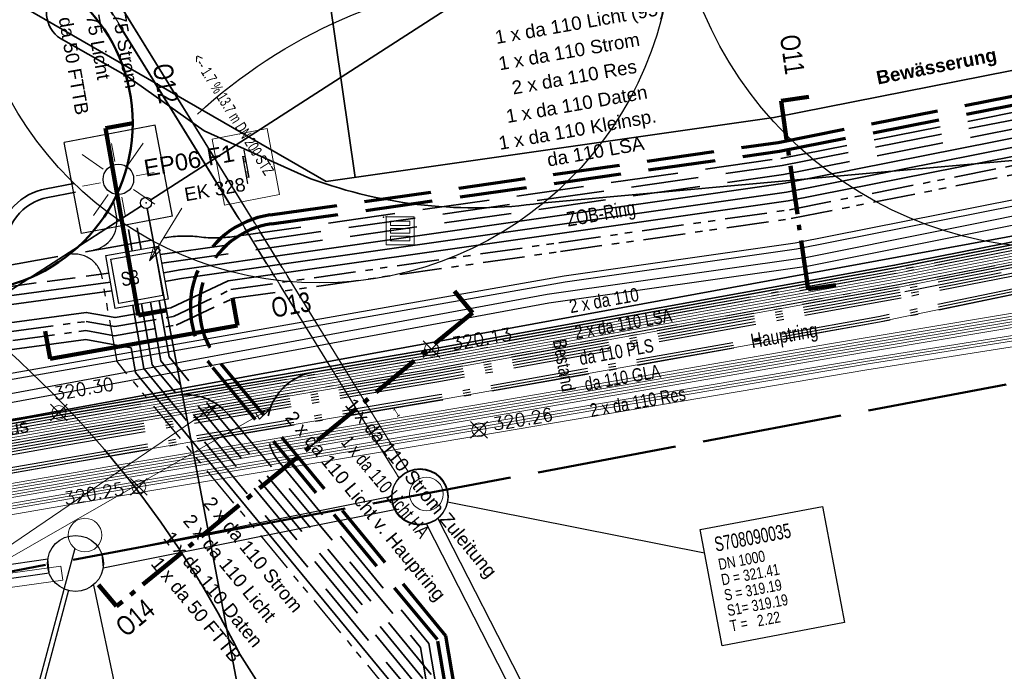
# Model space of a CAD drawing. Extents: x 3503752 to 3504470, y 5375172 to 5375556.
# Tile 25 of 77: x 3504264 to 3504282, y 5375390 to 5375402. Entities that reach past the tile are written whole.
import ezdxf

# ---------------------------------------------------------------- set-up
doc = ezdxf.new("R2010")
doc.units = 0
doc.header["$MEASUREMENT"] = 0
for name, pattern in [('1', [1.4, 0.5, -0.2, 0.5, -0.2]), ('139', [80, 25, -5, 5, -5, 5, -5, 25, -5]), ('2', [3.4, 1.2, -0.5, 1.2, -0.5]), ('202', [2.64, 1.75, -0.38, 0.13, -0.38]), ('211', [5, 3.75, -1.25]), ('237', [1.5, 0.75, -0.18, 0.13, -0.13, 0.13, -0.18]), ('239', [2.09, 0.75, -0.18, 0.75, -0.18, 0.05, -0.18]), ('38', [5.5, 4, -0.5, 0.5, -0.5]), ('4', [6, 2.5, -0.5, 2.5, -0.5]), ('97', [1.31251, 0.87501, -0.1875, 0.0625, -0.1875])]:
    doc.linetypes.add(name, pattern=pattern)
for name, color, linetype in [('$_LISY_$_TMP', 7, 'Continuous'), ('1WB_LICHT_KSR', 7, 'Continuous'), ('4WB_BESTAND_1_BA', 7, 'Continuous'), ('4WB_DB-KANAL', 7, 'Continuous'), ('4WB_G_LEITUNG', 7, 'Continuous'), ('4WB_KANALDECKEL', 7, 'Continuous'), ('4WB_WV_LEITUNG', 7, 'Continuous'), ('4WP_KANCAD', 7, 'Continuous'), ('68_BL_STREINLAUF', 7, 'Continuous'), ('_4WP_ALLGEMEIN', 7, 'Continuous'), ('_4WP_DB_KAB_ABBR', 7, 'Continuous'), ('_4WP_KANCAD', 7, 'Continuous'), ('_4WP_KANCAD-T', 7, 'Continuous'), ('_4WP_LICHT-KSR', 7, 'Continuous'), ('_4WP_LICHT-LAMPE', 7, 'Continuous'), ('_4WP_NEUEGRENZE', 7, 'Continuous'), ('_4WP_SCHNITTF_HR', 7, 'Continuous'), ('_4WP_STADT_BEW_S', 7, 'Continuous'), ('_4WP_STADT_DATEN', 7, 'Continuous'), ('_4WP_STADT_FTT3', 7, 'Continuous'), ('_4WP_STADT_KLEIN', 7, 'Continuous'), ('_4WP_STADT_LSA', 7, 'Continuous'), ('_4WP_STADT_RESER', 7, 'Continuous'), ('_4WP_STADT_SCHAS', 7, 'Continuous'), ('_4WP_STADT_STROM', 7, 'Continuous'), ('_4WP_SWT-STROM', 7, 'Continuous'), ('BHM_BAUM_BESTA', 7, 'Continuous'), ('BHM_BAUM_NEU', 7, 'Continuous'), ('K_FLURSTUECKE', 7, 'Continuous'), ('K_GRENZEN', 7, 'Continuous'), ('PUNKTHOEHENATTDEF', 7, 'Continuous'), ('PUNKTNUMMERNATTDEF', 7, 'Continuous'), ('PUNKTSPEZIFIKATION', 7, 'Continuous'), ('V_FAHRBAHNRAND', 7, 'Continuous'), ('V_SAB', 7, 'Continuous'), ('V_WEGRAND', 7, 'Continuous'), ('X_BE_STELE', 7, 'Continuous')]:
    doc.layers.add(name, color=color, linetype=linetype)
doc.styles.add('11', font='TXT', dxfattribs={"width": 0.8, "height": 0.25})
doc.styles.add('112', font='TXT', dxfattribs={"width": 0.7, "height": 0.2})
doc.styles.add('114', font='TXT', dxfattribs={"width": 0.7, "height": 0.26})
doc.styles.add('115', font='TXT', dxfattribs={"width": 0.8, "height": 0.2})
doc.styles.add('119', font='TXT', dxfattribs={"width": 0.6, "height": 0.16})
doc.styles.add('121', font='ARIAL.TTF', dxfattribs={"height": 0.24})
doc.styles.add('179', font='ARIAL.TTF', dxfattribs={"height": 0.24})
doc.styles.add('313', font='ROMANS', dxfattribs={"height": 0.23})
doc.styles.add('315', font='TXT', dxfattribs={"width": 0.8, "height": 0.24})
doc.styles.add('328', font='ARIAL.TTF', dxfattribs={"height": 0.24})
doc.styles.add('351', font='TXT', dxfattribs={"width": 0.8, "height": 0.26})
doc.styles.add('387', font='ARIAL.TTF', dxfattribs={"height": 0.24})
doc.styles.add('391', font='TXT', dxfattribs={"width": 0.8, "height": 0.24})
doc.styles.add('399', font='ARIAL.TTF', dxfattribs={"height": 0.3})
doc.styles.add('404', font='ARIAL.TTF', dxfattribs={"height": 0.24})
doc.styles.add('407', font='TXT', dxfattribs={"width": 0.8, "height": 0.35})
doc.styles.add('412', font='ARIAL.TTF', dxfattribs={"height": 0.24})
doc.styles.add('416', font='ARIAL.TTF', dxfattribs={"height": 0.24})
doc.styles.add('525', font='ARIAL.TTF', dxfattribs={"height": 0.24})
doc.styles.add('532', font='ARIAL.TTF', dxfattribs={"width": 0.8, "height": 0.24})
doc.styles.add('536', font='ARIALBD.TTF', dxfattribs={"height": 0.24})

# ---------------------------------------------------------------- blocks, each defined once
blk = doc.blocks.new('BAUM_BESTAND')
at = {"color": 250, "linetype": 'Continuous', "lineweight": 25}
blk.add_circle((0, 0), 3, dxfattribs=at)
at = {"color": 250, "linetype": 'Continuous', "lineweight": 13}
blk.add_circle((0, 0), 0.15, dxfattribs=at)
blk = doc.blocks.new('LEITSYSTEM_BRAUN')
at = {"color": 251, "linetype": 'Continuous', "lineweight": 13}
for points in [[(-0.6, 0.5), (0.6, 0.5), (0.6, -0.5), (-0.6, -0.5), (-0.6, 0.5)], [(-0.3, 0.025), (0.2, 0.025), (0.2, 0.02), (-0.3, 0.02), (-0.3, 0.025)], [(-0.19, 0.02), (0.19, 0.02), (0.19, -0.02), (-0.19, -0.02), (-0.19, 0.02)], [(-0.19, 0.02), (-0.19, -0.02), (-0.09, -0.02), (-0.09, 0.02), (-0.19, 0.02)], [(-0.095, 0.015), (-0.185, 0.015), (-0.185, -0.015), (-0.095, -0.015), (-0.095, 0.015)], [(0.09, 0.02), (0.09, -0.02), (0.19, -0.02), (0.19, 0.02), (0.09, 0.02)], [(0.185, 0.015), (0.095, 0.015), (0.095, -0.015), (0.185, -0.015), (0.185, 0.015)], [(-0.2, -0.02), (0.3, -0.02), (0.3, -0.025), (-0.2, -0.025), (-0.2, -0.02)]]:
    blk.add_lwpolyline(points, dxfattribs=at)
blk = doc.blocks.new('STAND_VOTEX20')
at = {"color": 7, "linetype": 'Continuous', "lineweight": 13}
for p, q in [((1, 1), (-1, -1)), ((1, -1), (-1, 1))]:
    blk.add_line(p, q, dxfattribs=at)
blk.add_circle((0, 0), 0.833, dxfattribs=at)
blk = doc.blocks.new('WP_LP-1020')
at = {"color": 7, "linetype": 'Continuous', "lineweight": 25}
for p, q in [((-0.8253, 0.8253), (0.8253, 0.8253)), ((-0.8253, -0.8253), (-0.8253, 0.8253)), ((0.8253, -0.8253), (0.8253, 0.8253)), ((-0.8253, -0.8253), (0.8253, -0.8253))]:
    blk.add_line(p, q, dxfattribs=at)
at = {"color": 1, "linetype": 'Continuous', "lineweight": 13}
for p, q in [((-0.554739, 0.55475), (-0.229777, 0.229788)), ((0, 0.324962), (0, 0.649924)), ((0, 0.649924), (0, 0.324962)), ((0.229777, 0.229788), (0.554739, 0.55475)), ((0.229777, 0.229788), (0.554739, 0.55475)), ((-0.324962, 0), (-0.649924, 0)), ((-0.324962, 0), (-0.649924, 0)), ((0.324962, 0), (0.649924, 0)), ((-0.229777, -0.229777), (-0.554739, -0.554739)), ((-0.229777, -0.229777), (-0.554739, -0.554739)), ((0, -0.324962), (0, -0.649924)), ((0, -0.324962), (0, -0.649924)), ((0.229777, -0.229777), (0.554739, -0.554739)), ((0.229777, -0.229777), (0.554739, -0.554739))]:
    blk.add_line(p, q, dxfattribs=at)
at = {"color": 7, "linetype": 'Continuous', "lineweight": 25}
blk.add_circle((0, 0), 0.272749, dxfattribs=at)
blk = doc.blocks.new('PUNKT')
blk.add_point((0, 0))
at = {"layer": 'PUNKTHOEHENATTDEF', "linetype": 'Continuous', "flags": 1}
blk.add_attdef('PUNKTHOEHE', (1, -0.5), '', height=0.8, dxfattribs=at)
at = {"layer": 'PUNKTNUMMERNATTDEF', "linetype": 'Continuous', "flags": 1}
blk.add_attdef('PUNKTNUMMER', (1, 0.5), '', height=0.8, dxfattribs=at)
at = {"layer": 'PUNKTSPEZIFIKATION', "linetype": 'Continuous', "flags": 1}
blk.add_attdef('PUNKTSPEZIFIKATION', (1, -1.5), '', height=0.8, dxfattribs=at)
blk = doc.blocks.new('809')
at = {"color": 7, "linetype": 'Continuous', "lineweight": 13}
for points in [[(0, 0), (0.5, 0), (0.5, -0.5), (0, -0.5), (0, 0)], [(0.075005, -0.075005), (0.425003, -0.075005), (0.425003, -0.154999), (0.075005, -0.154999), (0.075005, -0.075005)], [(0.075005, -0.290001), (0.075005, -0.209999), (0.425003, -0.209999), (0.425003, -0.290001), (0.075005, -0.290001)], [(0.075005, -0.425003), (0.425003, -0.425003), (0.425003, -0.345001), (0.075005, -0.345001), (0.075005, -0.425003)]]:
    blk.add_lwpolyline(points, dxfattribs=at)
blk = doc.blocks.new('ALG_00093')
at = {"color": 1, "linetype": 'Continuous', "lineweight": 13}
blk.add_lwpolyline([(0, 0), (0.3773, 0.09625), (0.3773, -0.09625), (0, 0)], dxfattribs=at)
blk = doc.blocks.new('10-VERMARKT')
at = {"color": 252, "linetype": 'Continuous', "lineweight": 25}
blk.add_circle((0, 0), 0.5, dxfattribs=at)

msp = doc.modelspace()

# ---------------------------------------------------------------- linework, layer by layer
at = {"layer": '1WB_LICHT_KSR', "color": 190, "linetype": 'Continuous', "lineweight": 35}
for points in [[(3504289.925, 5375399.287), (3504279.75, 5375397.277), (3504271.486, 5375395.777), (3504264.835, 5375394.647), (3504256.642, 5375393.197), (3504252.727, 5375392.627), (3504244.799, 5375391.987), (3504242.072, 5375391.907), (3504235.238, 5375391.507), (3504230.55, 5375390.907), (3504221.923, 5375389.277), (3504217.173, 5375388.547), (3504211.482, 5375387.747), (3504204.093, 5375386.637)], [(3504289.935, 5375399.238), (3504279.759, 5375397.228), (3504271.495, 5375395.728), (3504269.382, 5375395.369), (3504266.926, 5375394.951), (3504264.844, 5375394.598), (3504256.651, 5375393.148), (3504255.841, 5375393.03), (3504252.733, 5375392.577), (3504244.802, 5375391.937), (3504242.074, 5375391.857), (3504235.243, 5375391.457), (3504230.558, 5375390.858), (3504221.932, 5375389.228), (3504217.18, 5375388.497), (3504211.489, 5375387.698), (3504204.101, 5375386.588)]]:
    msp.add_lwpolyline(points, dxfattribs=at)
at = {"layer": '4WB_BESTAND_1_BA', "color": 250, "linetype": '202', "lineweight": 25}
for points in [[(3504289.945, 5375399.189), (3504279.77, 5375397.179), (3504271.502, 5375395.679), (3504264.853, 5375394.549), (3504256.66, 5375393.099), (3504255.848, 5375392.981), (3504252.739, 5375392.527), (3504244.805, 5375391.887), (3504242.076, 5375391.807), (3504235.248, 5375391.407), (3504230.566, 5375390.809), (3504221.941, 5375389.179), (3504217.187, 5375388.447), (3504211.496, 5375387.649), (3504204.109, 5375386.539)], [(3504289.955, 5375399.14), (3504279.78, 5375397.13), (3504271.51, 5375395.63), (3504264.862, 5375394.5), (3504256.669, 5375393.05), (3504255.855, 5375392.932), (3504252.745, 5375392.477), (3504244.808, 5375391.837), (3504242.078, 5375391.757), (3504235.253, 5375391.357), (3504230.574, 5375390.76), (3504221.95, 5375389.13), (3504217.194, 5375388.397), (3504211.503, 5375387.6), (3504204.117, 5375386.49)], [(3504290.005, 5375398.895), (3504279.83, 5375396.885), (3504271.55, 5375395.385), (3504264.907, 5375394.255), (3504256.714, 5375392.805), (3504255.89, 5375392.687), (3504252.775, 5375392.227), (3504244.823, 5375391.587), (3504242.088, 5375391.507), (3504235.278, 5375391.107), (3504230.614, 5375390.515), (3504221.995, 5375388.885), (3504217.229, 5375388.147), (3504211.538, 5375387.355), (3504204.157, 5375386.245)], [(3504290.015, 5375398.846), (3504279.84, 5375396.836), (3504271.558, 5375395.336), (3504264.916, 5375394.206), (3504256.723, 5375392.756), (3504255.897, 5375392.638), (3504252.781, 5375392.177), (3504244.826, 5375391.537), (3504242.09, 5375391.457), (3504235.283, 5375391.057), (3504230.622, 5375390.466), (3504222.004, 5375388.836), (3504217.236, 5375388.097), (3504211.545, 5375387.306), (3504204.165, 5375386.196)], [(3504204.149, 5375386.294), (3504211.531, 5375387.404), (3504217.222, 5375388.197), (3504221.986, 5375388.934), (3504230.606, 5375390.564), (3504235.273, 5375391.157), (3504242.086, 5375391.557), (3504244.82, 5375391.637), (3504252.769, 5375392.277), (3504255.883, 5375392.736), (3504256.705, 5375392.854), (3504264.898, 5375394.304), (3504271.542, 5375395.434), (3504279.82, 5375396.934), (3504289.391, 5375398.825)], [(3504289.42, 5375398.678), (3504279.85, 5375396.787), (3504271.566, 5375395.287), (3504264.925, 5375394.157), (3504256.732, 5375392.707), (3504255.904, 5375392.589), (3504252.787, 5375392.127), (3504244.829, 5375391.487), (3504242.092, 5375391.407), (3504235.288, 5375391.007), (3504230.63, 5375390.417), (3504222.013, 5375388.787), (3504217.243, 5375388.047), (3504211.552, 5375387.257), (3504204.173, 5375386.147)], [(3504290.035, 5375398.748), (3504279.86, 5375396.738), (3504271.574, 5375395.238), (3504264.934, 5375394.108), (3504256.741, 5375392.658), (3504255.911, 5375392.54), (3504252.793, 5375392.077), (3504244.832, 5375391.437), (3504242.094, 5375391.357), (3504235.293, 5375390.957), (3504230.638, 5375390.368), (3504222.022, 5375388.738), (3504217.25, 5375387.997), (3504211.559, 5375387.208), (3504204.181, 5375386.098)], [(3504290.045, 5375398.699), (3504279.87, 5375396.689), (3504271.582, 5375395.189), (3504264.943, 5375394.059), (3504256.75, 5375392.609), (3504255.918, 5375392.491), (3504252.799, 5375392.027), (3504244.835, 5375391.387), (3504242.096, 5375391.307), (3504235.298, 5375390.907), (3504230.646, 5375390.319), (3504222.031, 5375388.689), (3504217.257, 5375387.947), (3504211.566, 5375387.159), (3504204.189, 5375386.049)], [(3504289.991, 5375398.541), (3504279.465, 5375396.355), (3504271.621, 5375394.959), (3504266.14, 5375394.032), (3504264.977, 5375393.832), (3504256.781, 5375392.398), (3504255.438, 5375392.214), (3504252.81, 5375391.811), (3504250.356, 5375391.58), (3504246.963, 5375391.414), (3504244.84, 5375391.312), (3504242.098, 5375391.25), (3504240.148, 5375391.101), (3504235.324, 5375390.702), (3504230.603, 5375390.089), (3504222.042, 5375388.483), (3504221.738, 5375388.437), (3504217.291, 5375387.751), (3504211.545, 5375386.954), (3504203.624, 5375385.716)], [(3504290, 5375398.492), (3504279.474, 5375396.306), (3504271.63, 5375394.91), (3504266.148, 5375393.983), (3504264.986, 5375393.783), (3504256.79, 5375392.349), (3504255.446, 5375392.165), (3504252.816, 5375391.761), (3504250.36, 5375391.53), (3504246.965, 5375391.364), (3504244.842, 5375391.262), (3504242.1, 5375391.2), (3504240.152, 5375391.051), (3504235.329, 5375390.652), (3504230.611, 5375390.04), (3504222.051, 5375388.434), (3504217.298, 5375387.701), (3504211.553, 5375386.904), (3504203.631, 5375385.667)], [(3504290.009, 5375398.443), (3504279.483, 5375396.257), (3504271.639, 5375394.861), (3504266.156, 5375393.934), (3504264.995, 5375393.734), (3504256.799, 5375392.3), (3504255.454, 5375392.116), (3504252.822, 5375391.711), (3504250.364, 5375391.48), (3504246.967, 5375391.314), (3504244.844, 5375391.212), (3504242.102, 5375391.15), (3504240.156, 5375391.001), (3504235.334, 5375390.602), (3504230.619, 5375389.991), (3504222.06, 5375388.385), (3504221.753, 5375388.338), (3504217.305, 5375387.652), (3504211.56, 5375386.855), (3504203.637, 5375385.617)]]:
    msp.add_lwpolyline(points, dxfattribs=at)
at = {"layer": '4WB_BESTAND_1_BA', "color": 116, "linetype": 'Continuous', "lineweight": 13}
for points in [[(3504204.109, 5375386.54), (3504211.496, 5375387.65), (3504217.186, 5375388.446), (3504221.942, 5375389.18), (3504230.566, 5375390.81), (3504235.249, 5375391.407), (3504242.076, 5375391.807), (3504244.806, 5375391.887), (3504252.74, 5375392.526), (3504255.848, 5375392.982), (3504256.662, 5375393.1), (3504264.854, 5375394.55), (3504271.501, 5375395.679), (3504279.771, 5375397.179), (3504289.947, 5375399.189)], [(3504204.117, 5375386.491), (3504211.503, 5375387.601), (3504217.193, 5375388.396), (3504221.951, 5375389.131), (3504230.574, 5375390.761), (3504235.254, 5375391.357), (3504242.078, 5375391.757), (3504244.809, 5375391.837), (3504252.746, 5375392.476), (3504255.855, 5375392.933), (3504256.671, 5375393.051), (3504264.863, 5375394.501), (3504271.509, 5375395.63), (3504279.781, 5375397.13), (3504289.957, 5375399.14)], [(3504204.125, 5375386.442), (3504211.51, 5375387.552), (3504217.2, 5375388.346), (3504221.96, 5375389.082), (3504230.582, 5375390.712), (3504235.259, 5375391.307), (3504242.08, 5375391.707), (3504244.812, 5375391.787), (3504252.752, 5375392.426), (3504255.862, 5375392.884), (3504256.68, 5375393.002), (3504264.872, 5375394.452), (3504271.517, 5375395.581), (3504279.791, 5375397.081), (3504289.967, 5375399.091)], [(3504289.983, 5375398.993), (3504279.809, 5375396.983), (3504271.535, 5375395.483), (3504264.888, 5375394.352), (3504256.694, 5375392.902), (3504255.876, 5375392.784), (3504252.762, 5375392.328), (3504244.816, 5375391.687), (3504242.084, 5375391.607), (3504235.267, 5375391.207), (3504230.598, 5375390.612), (3504221.976, 5375388.982), (3504217.216, 5375388.248), (3504211.524, 5375387.452), (3504204.141, 5375386.342)], [(3504289.993, 5375398.944), (3504279.819, 5375396.934), (3504271.543, 5375395.434), (3504264.897, 5375394.303), (3504256.703, 5375392.853), (3504255.883, 5375392.735), (3504252.768, 5375392.278), (3504244.819, 5375391.637), (3504242.086, 5375391.557), (3504235.272, 5375391.157), (3504230.606, 5375390.563), (3504221.985, 5375388.933), (3504217.223, 5375388.198), (3504211.531, 5375387.403), (3504204.149, 5375386.293)], [(3504290.003, 5375398.895), (3504279.829, 5375396.885), (3504271.551, 5375395.385), (3504264.906, 5375394.254), (3504256.712, 5375392.804), (3504255.89, 5375392.686), (3504252.774, 5375392.228), (3504244.822, 5375391.587), (3504242.088, 5375391.507), (3504235.277, 5375391.107), (3504230.614, 5375390.514), (3504221.994, 5375388.884), (3504217.23, 5375388.148), (3504211.538, 5375387.354), (3504204.157, 5375386.244)], [(3504290.122, 5375397.129), (3504279.257, 5375395.409), (3504272.349, 5375394.238), (3504266.279, 5375393.218), (3504256.168, 5375391.468), (3504252.909, 5375390.948), (3504250.39, 5375390.678), (3504248.311, 5375390.229), (3504248.269, 5375390.425), (3504250.358, 5375390.876), (3504252.883, 5375391.146), (3504256.136, 5375391.666), (3504266.245, 5375393.416), (3504272.315, 5375394.436), (3504279.225, 5375395.607), (3504290.092, 5375397.327)]]:
    msp.add_lwpolyline(points, dxfattribs=at)
at = {"layer": '4WB_BESTAND_1_BA', "color": 251, "linetype": 'Continuous', "lineweight": 13}
for points in [[(3504289.965, 5375399.091), (3504279.79, 5375397.081), (3504271.518, 5375395.581), (3504264.871, 5375394.451), (3504256.678, 5375393.001), (3504255.862, 5375392.883), (3504252.751, 5375392.427), (3504244.811, 5375391.787), (3504242.08, 5375391.707), (3504235.258, 5375391.307), (3504230.582, 5375390.711), (3504221.959, 5375389.081), (3504217.201, 5375388.347), (3504211.51, 5375387.551), (3504204.125, 5375386.441)], [(3504289.975, 5375399.042), (3504279.8, 5375397.032), (3504271.526, 5375395.532), (3504264.88, 5375394.402), (3504256.687, 5375392.952), (3504255.869, 5375392.834), (3504252.757, 5375392.377), (3504244.814, 5375391.737), (3504242.082, 5375391.657), (3504235.263, 5375391.257), (3504230.59, 5375390.662), (3504221.968, 5375389.032), (3504217.208, 5375388.297), (3504211.517, 5375387.502), (3504204.133, 5375386.392)], [(3504204.141, 5375386.343), (3504211.524, 5375387.453), (3504217.215, 5375388.247), (3504221.977, 5375388.983), (3504230.598, 5375390.613), (3504235.268, 5375391.207), (3504242.084, 5375391.607), (3504244.817, 5375391.687), (3504252.763, 5375392.327), (3504255.876, 5375392.785), (3504256.696, 5375392.903), (3504264.889, 5375394.353), (3504271.534, 5375395.483), (3504279.81, 5375396.983), (3504289.985, 5375398.993)], [(3504290.107, 5375397.228), (3504279.241, 5375395.508), (3504272.332, 5375394.337), (3504266.262, 5375393.317), (3504256.152, 5375391.567), (3504252.896, 5375391.047), (3504250.374, 5375390.777), (3504248.29, 5375390.327)]]:
    msp.add_lwpolyline(points, dxfattribs=at)
at = {"layer": '4WB_BESTAND_1_BA', "color": 35, "linetype": 'Continuous', "lineweight": 13}
msp.add_lwpolyline([(3504290.006, 5375398.452), (3504279.481, 5375396.266), (3504271.636, 5375394.87), (3504266.153, 5375393.943), (3504264.992, 5375393.743), (3504256.797, 5375392.31), (3504255.453, 5375392.126), (3504252.82, 5375391.721), (3504250.362, 5375391.49), (3504246.967, 5375391.324), (3504244.845, 5375391.222), (3504242.102, 5375391.16), (3504240.156, 5375391.011), (3504235.333, 5375390.612), (3504230.617, 5375390.001), (3504222.057, 5375388.394), (3504221.751, 5375388.348), (3504217.304, 5375387.662), (3504211.559, 5375386.865), (3504203.637, 5375385.627)], dxfattribs=at)
at = {"layer": '4WB_BESTAND_1_BA', "color": 7, "linetype": 'Continuous', "lineweight": 13}
for points in [[(3504199.491, 5375383.728), (3504199.697, 5375383.753), (3504201.322, 5375384), (3504201.83, 5375384.186), (3504202.9, 5375385.011), (3504203.51, 5375385.326), (3504204.249, 5375385.439), (3504211.54, 5375386.65), (3504217.338, 5375387.455), (3504222.071, 5375388.178), (3504230.575, 5375389.76), (3504235.795, 5375390.455), (3504241.871, 5375391.087), (3504249.888, 5375391.219), (3504250.343, 5375391.227), (3504252.834, 5375391.496), (3504255.485, 5375391.914), (3504256.072, 5375392.009), (3504266.189, 5375393.759), (3504272.259, 5375394.779), (3504278.59, 5375395.87), (3504290.084, 5375397.802), (3504290.103, 5375397.804)], [(3504290.109, 5375397.754), (3504290.091, 5375397.752), (3504278.598, 5375395.821), (3504272.267, 5375394.73), (3504266.197, 5375393.71), (3504256.081, 5375391.96), (3504255.493, 5375391.865), (3504252.841, 5375391.446), (3504250.346, 5375391.177), (3504249.889, 5375391.169), (3504241.874, 5375391.037), (3504235.801, 5375390.405), (3504230.583, 5375389.711), (3504222.08, 5375388.129), (3504217.345, 5375387.405), (3504211.548, 5375386.601), (3504204.257, 5375385.39), (3504203.526, 5375385.278), (3504202.927, 5375384.969), (3504201.854, 5375384.142), (3504201.335, 5375383.951), (3504199.704, 5375383.703), (3504199.497, 5375383.678)], [(3504199.503, 5375383.628), (3504199.711, 5375383.653), (3504201.348, 5375383.902), (3504201.878, 5375384.098), (3504202.954, 5375384.927), (3504203.542, 5375385.23), (3504204.265, 5375385.341), (3504211.556, 5375386.552), (3504217.352, 5375387.355), (3504222.089, 5375388.08), (3504230.591, 5375389.662), (3504235.807, 5375390.355), (3504241.877, 5375390.987), (3504249.89, 5375391.119), (3504250.349, 5375391.127), (3504252.848, 5375391.396), (3504255.501, 5375391.816), (3504256.09, 5375391.911), (3504266.205, 5375393.661), (3504272.275, 5375394.681), (3504278.606, 5375395.772), (3504290.098, 5375397.702), (3504290.115, 5375397.704)], [(3504199.509, 5375383.578), (3504199.718, 5375383.603), (3504201.361, 5375383.853), (3504201.903, 5375384.054), (3504202.981, 5375384.885), (3504203.558, 5375385.182), (3504204.273, 5375385.292), (3504211.564, 5375386.503), (3504217.359, 5375387.305), (3504222.098, 5375388.031), (3504230.599, 5375389.613), (3504235.813, 5375390.305), (3504241.88, 5375390.937), (3504249.891, 5375391.069), (3504250.352, 5375391.077), (3504252.855, 5375391.346), (3504255.509, 5375391.767), (3504256.099, 5375391.862), (3504266.213, 5375393.612), (3504272.283, 5375394.632), (3504278.614, 5375395.723), (3504290.105, 5375397.652), (3504290.121, 5375397.654)], [(3504290.127, 5375397.604), (3504290.112, 5375397.603), (3504278.622, 5375395.674), (3504272.291, 5375394.583), (3504266.221, 5375393.563), (3504256.108, 5375391.813), (3504255.517, 5375391.718), (3504252.862, 5375391.296), (3504250.355, 5375391.027), (3504249.892, 5375391.019), (3504241.883, 5375390.887), (3504235.819, 5375390.255), (3504230.607, 5375389.564), (3504222.107, 5375387.982), (3504217.366, 5375387.255), (3504211.572, 5375386.454), (3504204.281, 5375385.243), (3504203.574, 5375385.134), (3504203.008, 5375384.843), (3504201.928, 5375384.01), (3504201.374, 5375383.804), (3504199.725, 5375383.553), (3504199.515, 5375383.528)], [(3504290.13, 5375397.554), (3504290.118, 5375397.553), (3504278.63, 5375395.625), (3504272.299, 5375394.534), (3504266.229, 5375393.514), (3504256.117, 5375391.764), (3504255.525, 5375391.669), (3504252.869, 5375391.246), (3504250.358, 5375390.977), (3504249.893, 5375390.969), (3504241.886, 5375390.837), (3504235.825, 5375390.205), (3504230.615, 5375389.515), (3504222.116, 5375387.933), (3504217.373, 5375387.205), (3504211.58, 5375386.405), (3504204.289, 5375385.194), (3504203.59, 5375385.086), (3504203.035, 5375384.801), (3504201.953, 5375383.966), (3504201.387, 5375383.755), (3504199.732, 5375383.503), (3504199.521, 5375383.478)], [(3504290.093, 5375397.326), (3504279.225, 5375395.606), (3504272.316, 5375394.435), (3504266.246, 5375393.415), (3504256.134, 5375391.665), (3504255.541, 5375391.57), (3504252.882, 5375391.147), (3504250.364, 5375390.877), (3504249.895, 5375390.869), (3504241.892, 5375390.737), (3504235.837, 5375390.106), (3504230.631, 5375389.416), (3504222.134, 5375387.835), (3504217.387, 5375387.106), (3504211.595, 5375386.306), (3504204.305, 5375385.095)], [(3504290.1, 5375397.277), (3504279.233, 5375395.557), (3504272.324, 5375394.386), (3504266.254, 5375393.366), (3504256.143, 5375391.616), (3504255.549, 5375391.521), (3504252.889, 5375391.097), (3504250.369, 5375390.827), (3504249.897, 5375390.769), (3504241.898, 5375390.637), (3504235.849, 5375390.007), (3504230.647, 5375389.317), (3504222.152, 5375387.737), (3504217.401, 5375387.007), (3504211.61, 5375386.207), (3504204.326, 5375384.997)]]:
    msp.add_lwpolyline(points, dxfattribs=at)
at = {"layer": '4WB_DB-KANAL', "color": 7, "linetype": 'Continuous', "lineweight": 25}
for p, q in [((3504265.603, 5375392.116), (3504270.773, 5375393.153)), ((3504265.622, 5375391.872), (3504270.824, 5375392.913)), ((3504271.595, 5375392.753), (3504273.322, 5375389.377)), ((3504271.396, 5375392.651), (3504273.104, 5375389.311)), ((3504244.085, 5375389.017), (3504264.635, 5375392.035)), ((3504244.126, 5375388.765), (3504264.66, 5375391.785)), ((3504264.209, 5375388.472), (3504265.009, 5375391.479)), ((3504266.141, 5375388.317), (3504265.459, 5375391.56))]:
    msp.add_line(p, q, dxfattribs=at)
at = {"layer": '4WB_DB-KANAL', "color": 7, "linetype": 'Continuous', "lineweight": 13}
for p, q in [((3504270.773, 5375393.153), (3504270.824, 5375392.913)), ((3504271.396, 5375392.651), (3504271.595, 5375392.753)), ((3504264.66, 5375391.785), (3504264.635, 5375392.035)), ((3504265.622, 5375391.872), (3504265.603, 5375392.116))]:
    msp.add_line(p, q, dxfattribs=at)
at = {"layer": '4WB_DB-KANAL', "color": 7, "linetype": '139', "lineweight": 18}
msp.add_lwpolyline([(3504271.065, 5375393.597), (3504264.458, 5375404.325), (3504264.287, 5375404.22), (3504270.905, 5375393.476)], dxfattribs=at)
at = {"layer": '4WB_DB-KANAL', "color": 7, "linetype": 'Continuous', "lineweight": 25}
for centre in [(3504271.274, 5375393.134), (3504265.13, 5375391.95)]:
    msp.add_circle(centre, 0.5, dxfattribs=at)
at = {"layer": '4WB_G_LEITUNG', "color": 6, "linetype": 'Continuous', "lineweight": 25}
for points in [[(3504324.972, 5375409.211), (3504314.074, 5375407.731), (3504313.048, 5375407.651), (3504306.278, 5375407.24), (3504301.629, 5375402.288), (3504294.509, 5375401.021), (3504291.857, 5375400.44), (3504289.834, 5375400.021), (3504277.978, 5375397.671), (3504273.855, 5375397.081), (3504261.981, 5375394.991), (3504254.646, 5375393.691), (3504250.1, 5375393.111), (3504247.5, 5375392.881), (3504246.972, 5375392.841)], [(3504324.987, 5375409.102), (3504314.085, 5375407.622), (3504313.055, 5375407.542), (3504306.329, 5375407.133), (3504301.684, 5375402.186), (3504294.53, 5375400.913), (3504291.88, 5375400.333), (3504289.856, 5375399.913), (3504277.997, 5375397.562), (3504273.872, 5375396.972), (3504262, 5375394.882), (3504254.663, 5375393.582), (3504250.111, 5375393.002), (3504247.509, 5375392.772), (3504246.981, 5375392.732)]]:
    msp.add_lwpolyline(points, dxfattribs=at)
at = {"layer": '4WB_KANALDECKEL', "color": 7, "linetype": 'Continuous', "lineweight": 13}
for centre in [(3504271.394, 5375393.19), (3504265.3, 5375392.456)]:
    msp.add_circle(centre, 0.3, dxfattribs=at)
at = {"layer": '4WB_WV_LEITUNG', "color": 4, "linetype": 'Continuous', "lineweight": 25}
for points in [[(3504325.121, 5375408.326), (3504323.135, 5375408.186), (3504313.67, 5375407.373), (3504312.907, 5375407.306), (3504306.344, 5375406.864), (3504301.887, 5375402.05), (3504294.919, 5375400.725), (3504290.169, 5375399.815), (3504289.942, 5375399.77), (3504278.19, 5375397.416), (3504273.552, 5375396.756), (3504261.722, 5375394.565), (3504254.688, 5375393.406), (3504249.838, 5375392.816), (3504247.497, 5375392.577), (3504246.935, 5375392.567)], [(3504325.132, 5375408.167), (3504323.148, 5375408.027), (3504313.683, 5375407.214), (3504312.92, 5375407.147), (3504306.419, 5375406.709), (3504301.968, 5375401.903), (3504294.949, 5375400.568), (3504290.2, 5375399.658), (3504289.973, 5375399.613), (3504278.217, 5375397.258), (3504273.577, 5375396.598), (3504261.749, 5375394.408), (3504254.711, 5375393.247), (3504249.855, 5375392.657), (3504247.506, 5375392.417), (3504246.938, 5375392.407)]]:
    msp.add_lwpolyline(points, dxfattribs=at)
at = {"layer": '4WP_KANCAD', "color": 7, "linetype": '38', "lineweight": 18}
for p, q in [((3504271.065, 5375393.597), (3504264.445, 5375404.305)), ((3504270.905, 5375393.476), (3504264.275, 5375404.2))]:
    msp.add_line(p, q, dxfattribs=at)
at = {"layer": '4WP_KANCAD', "color": 7, "linetype": 'Continuous', "lineweight": 18}
msp.add_circle((3504271.281, 5375393.146, 319.195), 0.5, dxfattribs=at)
at = {"layer": '_4WP_DB_KAB_ABBR', "color": 30, "linetype": 'Continuous', "lineweight": 35}
msp.add_lwpolyline([(3504420.495, 5375403.732), (3504413.655, 5375409.988), (3504406.374, 5375416.834), (3504397.001, 5375418.41), (3504393.783, 5375418.578), (3504390.83, 5375418.449), (3504388.983, 5375418.2), (3504379.708, 5375416.47), (3504376.134, 5375415.794), (3504359.728, 5375412.447), (3504332.005, 5375407.355), (3504301.486, 5375401.403), (3504264.232, 5375394.56), (3504239.291, 5375390.439), (3504216.767, 5375386.186), (3504199.66, 5375382.96), (3504171.801, 5375377.8)], dxfattribs=at)
at = {"layer": '_4WP_KANCAD', "color": 7, "linetype": '239', "lineweight": 18}
msp.add_lwpolyline([(3504271.065, 5375393.597), (3504264.445, 5375404.305), (3504264.275, 5375404.2), (3504270.905, 5375393.476)], dxfattribs=at)
at = {"layer": '_4WP_KANCAD', "color": 7, "linetype": 'Continuous', "lineweight": 18}
msp.add_lwpolyline([(3504243.643, 5375388.701), (3504264.903, 5375391.652), (3504264.869, 5375391.9), (3504243.609, 5375388.949)], dxfattribs=at)
at = {"layer": '_4WP_KANCAD', "color": 7, "linetype": 'Continuous', "lineweight": 25}
msp.add_circle((3504271.281, 5375393.146, 319.195), 0.5, dxfattribs=at)
at = {"layer": '_4WP_KANCAD-T', "color": 7, "linetype": 'Continuous', "lineweight": 25}
for p, q in [((3504271.771, 5375393.049), (3504276.358, 5375392.141)), ((3504265.121, 5375392.217), (3504262.637, 5375383))]:
    msp.add_line(p, q, dxfattribs=at)
at = {"layer": '_4WP_KANCAD-T', "color": 7, "linetype": 'Continuous', "lineweight": 18}
msp.add_lwpolyline([(3504276.28, 5375392.556), (3504278.461, 5375392.97), (3504278.855, 5375390.893), (3504276.674, 5375390.479), (3504276.28, 5375392.556)], dxfattribs=at)
at = {"layer": '_4WP_KANCAD-T', "color": 7, "linetype": 'Continuous', "lineweight": 25}
msp.add_lwpolyline([(3504276.28, 5375392.556), (3504278.461, 5375392.97), (3504278.855, 5375390.893), (3504276.674, 5375390.479), (3504276.28, 5375392.556)], dxfattribs=at)
at = {"layer": '_4WP_LICHT-KSR', "color": 190, "linetype": '1', "lineweight": 35}
msp.add_line((3504266.143, 5375397.533), (3504266.075, 5375397.915), dxfattribs=at)
at = {"layer": '_4WP_LICHT-KSR', "color": 1, "linetype": 'Continuous', "lineweight": 18}
for p in [(3504267.647, 5375394.784), (3504268.609, 5375394.715)]:
    msp.add_line(p, (3504261.911, 5375390.879), dxfattribs=at)
at = {"layer": '_4WP_LICHT-KSR', "color": 190, "linetype": '2', "lineweight": 35}
for points in [[(3504259.659, 5375408.33), (3504259.835, 5375407.835), (3504260.058, 5375401.949), (3504260.987, 5375397.602, 0.39092), (3504262.094, 5375396.819), (3504262.885, 5375396.923, 0.331494), (3504263.742, 5375397.755, -0.316077), (3504264.609, 5375398.644), (3504265.1, 5375398.737)], [(3504269.382, 5375395.369, 0.576686), (3504268.778, 5375393.746), (3504271.44, 5375390.52), (3504272.21, 5375386.002)], [(3504266.926, 5375394.951, -0.268483), (3504267.865, 5375394.602), (3504271.29, 5375390.451), (3504272.052, 5375385.973)]]:
    msp.add_lwpolyline(points, format="xyb", dxfattribs=at)
at = {"layer": '_4WP_LICHT-KSR', "color": 3, "linetype": '2', "lineweight": 70}
msp.add_lwpolyline([(3504272.368, 5375386.027), (3504271.591, 5375390.589), (3504267.56, 5375395.474, -0.585445), (3504268.605, 5375398.174), (3504277.671, 5375399.471), (3504288.739, 5375401.664, 0.400542), (3504290.208, 5375403.752), (3504290.077, 5375404.624)], format="xyb", dxfattribs=at)
at = {"layer": '_4WP_LICHT-KSR', "color": 190, "linetype": '2', "lineweight": 35}
for points in [[(3504266.641, 5375397.468), (3504277.742, 5375399.056), (3504286.181, 5375400.729), (3504286.987, 5375400.675)], [(3504266.152, 5375396.559), (3504266.351, 5375395.431), (3504271.096, 5375389.68)], [(3504271.247, 5375389.749), (3504266.501, 5375395.5), (3504266.31, 5375396.587)]]:
    msp.add_lwpolyline(points, dxfattribs=at)
at = {"layer": '_4WP_NEUEGRENZE', "color": 7, "linetype": '4', "lineweight": 50}
msp.add_lwpolyline([(3504100.614, 5375362.972), (3504146.062, 5375371.536), (3504145.468, 5375374.709), (3504168.883, 5375379.145), (3504169.469, 5375376.032), (3504232.869, 5375388.699), (3504233.364, 5375386.05), (3504241.5, 5375387.58), (3504267.489, 5375392.467), (3504286.796, 5375396.097), (3504304.757, 5375399.475), (3504315.022, 5375401.405)], dxfattribs=at)
at = {"layer": '_4WP_SCHNITTF_HR', "color": 92, "linetype": '97', "lineweight": 100}
for p, q in [((3504277.725, 5375400.212), (3504278.22, 5375400.283)), ((3504278.206, 5375396.85), (3504277.725, 5375400.212)), ((3504278.701, 5375396.921), (3504278.206, 5375396.85)), ((3504271.897, 5375396.812), (3504272.215, 5375396.427)), ((3504272.215, 5375396.427), (3504265.863, 5375391.185)), ((3504265.863, 5375391.185), (3504265.544, 5375391.571))]:
    msp.add_line(p, q, dxfattribs=at)
at = {"layer": '_4WP_SCHNITTF_HR', "color": 92, "linetype": '211', "lineweight": 100}
for points in [[(3504266.75, 5375396.467), (3504266.258, 5375396.38), (3504265.668, 5375399.725), (3504266.16, 5375399.812)], [(3504267.935, 5375396.695), (3504268.023, 5375396.202), (3504264.68, 5375395.605), (3504264.592, 5375396.097)]]:
    msp.add_lwpolyline(points, dxfattribs=at)
at = {"layer": '_4WP_STADT_BEW_S', "color": 142, "linetype": 'Continuous', "lineweight": 35}
msp.add_line((3504270.122, 5375398.845), (3504269.49, 5375403.26), dxfattribs=at)
msp.add_lwpolyline([(3504264.237, 5375401.871), (3504269.606, 5375398.771), (3504277.596, 5375399.914), (3504293.532, 5375403.073)], dxfattribs=at)
at = {"layer": '_4WP_STADT_DATEN', "color": 7, "linetype": 'Continuous', "lineweight": 35}
for points in [[(3504273.732, 5375397.836), (3504277.85, 5375398.425), (3504286.431, 5375400.126), (3504287.158, 5375400.078), (3504288.242, 5375400.312)], [(3504260.814, 5375395.82), (3504260.988, 5375395.851), (3504265.324, 5375396.434), (3504265.836, 5375396.341), (3504266.831, 5375396.517), (3504267.858, 5375396.996), (3504273.732, 5375397.836)], [(3504260.869, 5375395.505), (3504261.357, 5375395.416), (3504265.313, 5375395.949), (3504266.123, 5375395.801), (3504266.201, 5375395.361), (3504270.946, 5375389.611)]]:
    msp.add_lwpolyline(points, dxfattribs=at)
msp.add_lwpolyline([(3504265.13, 5375398.579), (3504264.638, 5375398.487, 0.381384), (3504263.891, 5375397.516), (3504263.9, 5375397.438, -0.421375), (3504263.046, 5375396.289), (3504262.528, 5375396.22), (3504261.941, 5375396.107), (3504260.986, 5375395.939), (3504260.814, 5375395.82)], format="xyb", dxfattribs=at)
at = {"layer": '_4WP_STADT_FTT3', "color": 1, "linetype": '2', "lineweight": 35}
msp.add_lwpolyline([(3504243.141, 5375394.268), (3504243.912, 5375394.408), (3504244.857, 5375394.446), (3504245.65, 5375394.367), (3504247.972, 5375394.458), (3504261.959, 5375396.926), (3504266.721, 5375397.767, -0.074529), (3504267.341, 5375397.783, 0.06635), (3504267.962, 5375397.789), (3504277.72, 5375399.185), (3504286.155, 5375400.856)], format="xyb", dxfattribs=at)
at = {"layer": '_4WP_STADT_FTT3', "color": 1, "linetype": '237', "lineweight": 25}
for points in [[(3504265.804, 5375398.444), (3504265.86, 5375398.131, -0.414213), (3504265.454, 5375397.551)], [(3504270.823, 5375389.555), (3504265.872, 5375395.555), (3504265.606, 5375397.062, 0.414214), (3504265.027, 5375397.468)]]:
    msp.add_lwpolyline(points, format="xyb", dxfattribs=at)
at = {"layer": '_4WP_STADT_KLEIN', "color": 3, "linetype": '237', "lineweight": 35}
for points in [[(3504273.758, 5375397.678), (3504277.876, 5375398.267), (3504286.441, 5375399.965), (3504287.169, 5375399.917), (3504288.273, 5375400.155)], [(3504260.842, 5375395.663), (3504261.013, 5375395.693), (3504265.32, 5375396.272), (3504265.831, 5375396.18), (3504266.88, 5375396.363), (3504267.904, 5375396.841), (3504273.758, 5375397.678)]]:
    msp.add_lwpolyline(points, dxfattribs=at)
at = {"layer": '_4WP_STADT_LSA', "color": 7, "linetype": '237', "lineweight": 35}
for points in [[(3504273.785, 5375397.52), (3504277.903, 5375398.11), (3504286.452, 5375399.804), (3504287.181, 5375399.755), (3504288.304, 5375399.998)], [(3504266.928, 5375396.209), (3504267.95, 5375396.686), (3504273.785, 5375397.52)], [(3504260.869, 5375395.505), (3504261.037, 5375395.535), (3504265.316, 5375396.111), (3504265.827, 5375396.018), (3504266.928, 5375396.209)]]:
    msp.add_lwpolyline(points, dxfattribs=at)
at = {"layer": '_4WP_STADT_RESER', "color": 7, "linetype": 'Continuous', "lineweight": 35}
for p, q in [((3504265.753, 5375396.976), (3504261.88, 5375396.455)), ((3504261.907, 5375396.298), (3504265.781, 5375396.819))]:
    msp.add_line(p, q, dxfattribs=at)
for points in [[(3504266.699, 5375397.143), (3504266.998, 5375397.196), (3504277.796, 5375398.741), (3504285.937, 5375400.354)], [(3504285.981, 5375400.2), (3504277.823, 5375398.583), (3504267.023, 5375397.038), (3504266.727, 5375396.986)]]:
    msp.add_lwpolyline(points, dxfattribs=at)
at = {"layer": '_4WP_STADT_SCHAS', "color": 1, "linetype": 'Continuous', "lineweight": 18}
msp.add_line((3504266.45, 5375397.358), (3504267.026, 5375398.294), dxfattribs=at)
at = {"layer": '_4WP_STADT_SCHAS', "color": 7, "linetype": 'Continuous', "lineweight": 25}
for points in [[(3504266.615, 5375397.616), (3504266.782, 5375396.671), (3504265.837, 5375396.504), (3504265.67, 5375397.449), (3504266.615, 5375397.616)], [(3504265.763, 5375397.384), (3504266.551, 5375397.523), (3504266.69, 5375396.735), (3504265.902, 5375396.596), (3504265.763, 5375397.384)]]:
    msp.add_lwpolyline(points, dxfattribs=at)
at = {"layer": '_4WP_STADT_STROM', "color": 3, "linetype": '1', "lineweight": 35}
for p, q in [((3504266.3, 5375397.56), (3504266.233, 5375397.943)), ((3504261.852, 5375396.613), (3504265.726, 5375397.134))]:
    msp.add_line(p, q, dxfattribs=at)
at = {"layer": '_4WP_STADT_STROM', "color": 3, "linetype": '2', "lineweight": 70}
msp.add_lwpolyline([(3504272.713, 5375388.726), (3504271.903, 5375389.708), (3504271.741, 5375390.658), (3504267.684, 5375395.576, -0.585445), (3504268.628, 5375398.015), (3504277.698, 5375399.313), (3504288.069, 5375401.368, 0.411013), (3504288.857, 5375402.533), (3504288.515, 5375404.363)], format="xyb", dxfattribs=at)
at = {"layer": '_4WP_STADT_STROM', "color": 3, "linetype": '2', "lineweight": 35}
for points in [[(3504266.669, 5375397.311), (3504277.769, 5375398.899), (3504285.893, 5375400.509)], [(3504272.885, 5375386.109), (3504272.414, 5375388.586), (3504266.652, 5375395.569), (3504266.467, 5375396.615)], [(3504273.042, 5375386.136), (3504272.563, 5375388.656), (3504266.802, 5375395.639), (3504266.625, 5375396.643)]]:
    msp.add_lwpolyline(points, dxfattribs=at)
at = {"layer": 'BHM_BAUM_NEU', "color": 91, "linetype": 'Continuous', "lineweight": 50}
msp.add_circle((3504263.152, 5375399.817), 3, dxfattribs=at)
at = {"layer": 'K_FLURSTUECKE', "color": 252, "linetype": 'Continuous', "lineweight": 35}
for p, q in [((3504272.536, 5375402.356), (3504266.474, 5375398.444)), ((3504266.474, 5375398.444), (3504272.536, 5375402.356)), ((3504272.536, 5375402.356), (3504266.474, 5375398.444)), ((3504266.474, 5375398.444), (3504272.536, 5375402.356)), ((3504266.306, 5375398.336), (3504257.604, 5375392.724)), ((3504257.604, 5375392.724), (3504266.306, 5375398.336)), ((3504266.306, 5375398.336), (3504257.604, 5375392.724)), ((3504257.604, 5375392.724), (3504266.306, 5375398.336)), ((3504266.409, 5375398.292), (3504271.341, 5375372.278)), ((3504271.341, 5375372.278), (3504266.409, 5375398.292)), ((3504266.409, 5375398.292), (3504271.341, 5375372.278)), ((3504271.341, 5375372.278), (3504266.409, 5375398.292))]:
    msp.add_line(p, q, dxfattribs=at)
at = {"layer": 'V_FAHRBAHNRAND', "color": 250, "linetype": 'Continuous', "lineweight": 35}
for p, q in [((3504264.917, 5375401.296, 321.259), (3504266.059, 5375400.646, 321.253)), ((3504264.917, 5375401.296, 321.259), (3504266.059, 5375400.646, 321.253)), ((3504266.059, 5375400.646, 321.253), (3504267.427, 5375399.676, 321.285)), ((3504266.059, 5375400.646, 321.253), (3504267.427, 5375399.676, 321.285)), ((3504267.427, 5375399.676, 321.285), (3504269.333, 5375398.822, 321.29)), ((3504267.427, 5375399.676, 321.285), (3504269.333, 5375398.822, 321.29)), ((3504286.525, 5375399.571, 321.145), (3504279.308, 5375398.921, 321.17)), ((3504286.525, 5375399.571, 321.145), (3504279.308, 5375398.921, 321.17)), ((3504279.308, 5375398.921, 321.17), (3504273.436, 5375398.386, 321.265)), ((3504279.308, 5375398.921, 321.17), (3504273.436, 5375398.386, 321.265)), ((3504270.503, 5375386.482, 321.58), (3504268.065, 5375390.331, 321.506))]:
    msp.add_line(p, q, dxfattribs=at)
for points in [[(3504264.917, 5375401.296, -0.492216), (3504264.747, 5375402.14)], [(3504264.917, 5375401.296, -0.492216), (3504264.747, 5375402.14)], [(3504273.436, 5375398.386, -0.124269), (3504269.333, 5375398.822)], [(3504273.436, 5375398.386, -0.124269), (3504269.333, 5375398.822)], [(3504262.428, 5375396.954, -0.120756), (3504268.065, 5375390.331)], [(3504262.428, 5375396.954, -0.120756), (3504268.065, 5375390.331)]]:
    msp.add_lwpolyline(points, format="xyb", dxfattribs=at)
at = {"layer": 'V_WEGRAND', "color": 250, "linetype": 'Continuous', "lineweight": 25}
msp.add_lwpolyline([(3504267.308, 5375399.975, -0.169501), (3504272.904, 5375402.419)], format="xyb", dxfattribs=at)
msp.add_lwpolyline([(3504267.308, 5375399.975, -0.169501), (3504272.904, 5375402.419)], format="xyb", dxfattribs=at)

# ---------------------------------------------------------------- block references
at = {"layer": '$_LISY_$_TMP', "color": 7, "xscale": 0.699999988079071, "yscale": 0.699999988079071}
for p, rotation in [((3504266.45, 5375397.358), 58.35347671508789), ((3504267.647, 5375394.784), 214.2473510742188), ((3504268.609, 5375394.715), 209.7982315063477)]:
    msp.add_blockref('ALG_00093', p, dxfattribs=dict(at, rotation=rotation))
at = {"layer": '4WB_BESTAND_1_BA', "color": 7, "xscale": 0.1500000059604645, "yscale": 0.1500000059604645}
for p in [(3504271.486, 5375395.777), (3504264.835, 5375394.647), (3504272.332, 5375394.337), (3504266.262, 5375393.317)]:
    msp.add_blockref('STAND_VOTEX20', p, dxfattribs=at)
at = {"layer": '68_BL_STREINLAUF', "color": 7}
for name, p in [('PUNKT', (3504270.631, 5375398.135)), ('809', (3504270.676, 5375398.14))]:
    msp.add_blockref(name, p, dxfattribs=at)
at = {"layer": '_4WP_LICHT-LAMPE', "color": 7, "rotation": 100.7730010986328}
msp.add_blockref('WP_LP-1020', (3504265.896, 5375398.811), dxfattribs=at)
at = {"layer": 'BHM_BAUM_BESTA', "color": 7}
for p, xscale, yscale in [((3504282.7, 5375404.48), 2.299999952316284, 2.299999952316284), ((3504269.49, 5375403.26), 2.099999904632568, 2.099999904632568)]:
    msp.add_blockref('BAUM_BESTAND', p, dxfattribs=dict(at, xscale=xscale, yscale=yscale))
at = {"layer": 'K_GRENZEN', "color": 7, "xscale": 0.2, "yscale": 0.2}
msp.add_blockref('10-VERMARKT', (3504266.39, 5375398.39), dxfattribs=at)
at = {"layer": 'K_GRENZEN', "color": 7}
msp.add_blockref('PUNKT', (3504266.39, 5375398.39), dxfattribs=at)
at = {"layer": 'V_SAB', "color": 7}
msp.add_blockref('PUNKT', (3504270.676, 5375398.14, 321.232), dxfattribs=at)
at = {"layer": 'X_BE_STELE', "color": 7, "rotation": 100.7700073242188}
msp.add_blockref('LEITSYSTEM_BRAUN', (3504268.171, 5375399.034), dxfattribs=at)

# ---------------------------------------------------------------- texts
at = {"layer": '1WB_LICHT_KSR', "color": 7, "linetype": 'Continuous', "style": '532', "width": 0.8}
msp.add_text('2 x da 110', height=0.24, rotation=10.278, dxfattribs=at).set_placement((3504273.969, 5375396.419))
at = {"layer": '4WB_BESTAND_1_BA', "color": 7, "linetype": 'Continuous', "style": '315', "width": 0.8}
for s, rotation, p in [('2 x da 110 LSA', 10.2877, (3504274.065, 5375395.956)), ('Bestand', 280.2877, (3504273.649, 5375395.93)), ('da 110 PLS', 10.2877, (3504274.146, 5375395.492)), ('da 110 GLA', 10.2877, (3504274.241, 5375395.029)), ('2 x da 110 Res', 10.2877, (3504274.337, 5375394.563))]:
    msp.add_text(s, height=0.24, rotation=rotation, dxfattribs=at).set_placement(p)
at = {"layer": '4WB_BESTAND_1_BA', "color": 7, "linetype": 'Continuous', "style": '313'}
for s, p in [('320.13', (3504271.861, 5375395.757)), ('320.30', (3504264.762, 5375394.867)), ('320.26', (3504272.6, 5375394.323)), ('320.25', (3504264.946, 5375392.996))]:
    msp.add_text(s, height=0.23, rotation=9.6595, dxfattribs=at).set_placement(p)
at = {"layer": '_4WP_ALLGEMEIN', "color": 7, "linetype": 'Continuous', "style": '351', "width": 0.8}
for s, rotation, p in [('ZOB-Ring', 10.0084, (3504273.923, 5375397.966)), ('ZOB-Ring', 10.0084, (3504273.923, 5375397.966)), ('Hauptring', 9.9242, (3504277.207, 5375395.793)), ('Hauptring', 9.9242, (3504277.207, 5375395.793))]:
    msp.add_text(s, height=0.26, rotation=rotation, dxfattribs=at).set_placement(p)
at = {"layer": '_4WP_KANCAD-T', "color": 7, "linetype": 'Continuous'}
for s, height, rotation, style, width, p in [('<-- 1.7 % 13.7 m DN 200 STZ', 0.2, 301.7271, '112', 0.7, (3504267.211, 5375400.973)), ('1', 0.16, 31.9157, '119', 0.6, (3504270.867, 5375394.561)), ('S708090035', 0.26, 10.737, '114', 0.7, (3504276.562, 5375392.16)), ('DN 1000', 0.2, 10.737, '115', 0.8, (3504276.624, 5375391.832)), ('D = 321.41', 0.2, 10.737, '115', 0.8, (3504276.676, 5375391.557)), ('S = 319.19', 0.2, 10.737, '115', 0.8, (3504276.728, 5375391.282)), ('S1= 319.19', 0.2, 10.737, '115', 0.8, (3504276.781, 5375391.007)), ('T =   2.22', 0.2, 10.737, '115', 0.8, (3504276.833, 5375390.732))]:
    msp.add_text(s, height=height, rotation=rotation, dxfattribs=dict(at, style=style, width=width)).set_placement(p)
at = {"layer": '_4WP_LICHT-KSR', "color": 190, "linetype": 'Continuous', "style": '387'}
for s, rotation, p in [('1 x da 75 Licht', 280.0084, (3504265.144, 5375402.722)), ('1 x da 110 Licht (95)', 10.0084, (3504272.642, 5375401.227)), ('2 x da 110 Licht v. Hauptring', 309.5283, (3504268.859, 5375394.547)), ('2 x da 110 Licht', 309.5283, (3504267.038, 5375392.705))]:
    msp.add_text(s, height=0.24, rotation=rotation, dxfattribs=at).set_placement(p)
at = {"layer": '_4WP_LICHT-KSR', "color": 7, "linetype": 'Continuous', "style": '391', "width": 0.8}
msp.add_text('1 x da 110 Licht HA', height=0.24, rotation=309.5283, dxfattribs=at).set_placement((3504269.857, 5375394.108))
at = {"layer": '_4WP_LICHT-LAMPE', "color": 190, "linetype": 'Continuous', "style": '399'}
msp.add_text('EP06 F1', height=0.3, rotation=9.945, dxfattribs=at).set_placement((3504266.382, 5375398.857))
at = {"layer": '_4WP_SCHNITTF_HR', "color": 7, "linetype": 'Continuous', "style": '407', "width": 0.8}
for s, rotation, p in [('O11', 278.1418, (3504277.702, 5375401.368)), ('O12', 280.0084, (3504266.507, 5375400.843)), ('O13', 10.1291, (3504268.662, 5375396.337)), ('O14', 39.5283, (3504266.032, 5375390.62))]:
    msp.add_text(s, height=0.35, rotation=rotation, dxfattribs=at).set_placement(p)
at = {"layer": '_4WP_STADT_BEW_S', "color": 5, "linetype": 'Continuous', "style": '536'}
msp.add_text('Bewässerung', height=0.24, rotation=11.2123, dxfattribs=at).set_placement((3504279.452, 5375400.503))
at = {"layer": '_4WP_STADT_DATEN', "color": 7, "linetype": 'Continuous', "style": '412'}
for s, rotation, p in [('1 x da 110 Daten', 10.0084, (3504272.839, 5375399.815)), ('1 x da 110 Kleinsp.', 10.0084, (3504272.705, 5375399.336)), ('1 x da 110 Daten', 309.5283, (3504266.684, 5375392.397))]:
    msp.add_text(s, height=0.24, rotation=rotation, dxfattribs=at).set_placement(p)
at = {"layer": '_4WP_STADT_FTT3', "color": 1, "linetype": 'Continuous', "style": '121'}
for s, rotation, p in [('da 50 FTTB', 280.0084, (3504264.829, 5375401.689)), ('1 x da 50 FTTB', 309.5283, (3504266.461, 5375391.94))]:
    msp.add_text(s, height=0.24, rotation=rotation, dxfattribs=at).set_placement(p)
at = {"layer": '_4WP_STADT_LSA', "color": 7, "linetype": 'Continuous', "style": '525'}
msp.add_text('da 110 LSA', height=0.24, rotation=10.0084, dxfattribs=at).set_placement((3504273.571, 5375399.037))
at = {"layer": '_4WP_STADT_RESER', "color": 7, "linetype": 'Continuous', "style": '416'}
msp.add_text('2 x da 110 Res', height=0.24, rotation=10.0084, dxfattribs=at).set_placement((3504272.943, 5375400.325))
at = {"layer": '_4WP_STADT_SCHAS', "color": 1, "linetype": 'Continuous', "style": '404'}
msp.add_text('EK 328', height=0.24, rotation=10.0084, dxfattribs=at).set_placement((3504267.098, 5375398.418))
at = {"layer": '_4WP_STADT_SCHAS', "color": 7, "linetype": 'Continuous', "style": '11', "width": 0.8}
msp.add_text('S3', height=0.25, rotation=10.0084, dxfattribs=at).set_placement((3504265.965, 5375396.897))
at = {"layer": '_4WP_STADT_STROM', "color": 7, "linetype": 'Continuous', "style": '179'}
for s, rotation, p in [('1 x da 75 Strom', 280.0084, (3504265.614, 5375402.749)), ('1 x da 110 Strom', 10.0084, (3504272.703, 5375400.757)), ('1 x da 110 Strom Zuleitung', 309.5283, (3504269.927, 5375394.774)), ('2 x da 110 Strom', 309.5283, (3504267.401, 5375393.018))]:
    msp.add_text(s, height=0.24, rotation=rotation, dxfattribs=at).set_placement(p)
at = {"layer": '_4WP_SWT-STROM', "color": 251, "linetype": 'Continuous', "style": '328'}
msp.add_text('Bestand 2 x da 110 TüBus', height=0.24, rotation=10.8419, dxfattribs=at).set_placement((3504260.431, 5375393.558))

doc.saveas('drawing.dxf')
